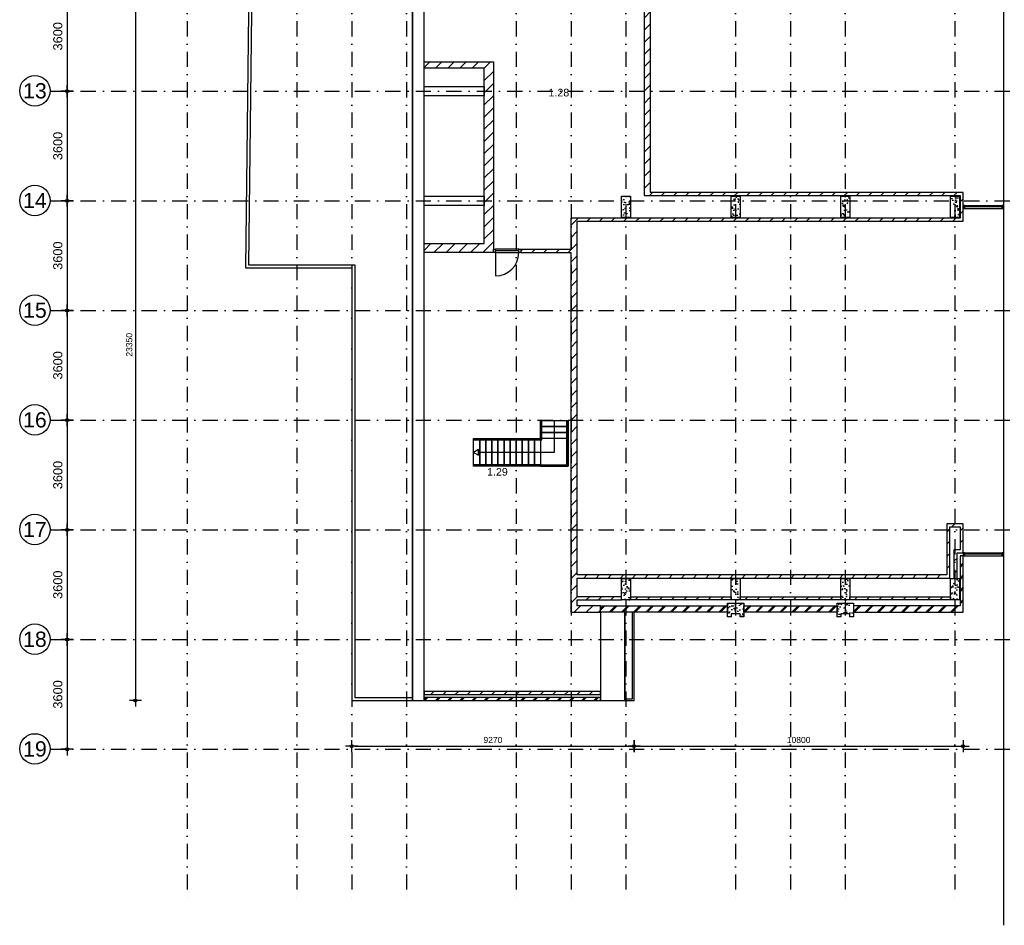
# Model space of a CAD drawing. Header units: millimetres. Extents: x -5500 to 79887, y -71178 to 5500.
# Tile 1 of 16: x -5500 to 26822, y -71178 to -41455. Entities that reach past the tile are written whole.
import ezdxf
from ezdxf.enums import TextEntityAlignment as Align

# ---------------------------------------------------------------- set-up
doc = ezdxf.new("R2010")
doc.units = ezdxf.units.MM
doc.header["$LTSCALE"] = 100
doc.linetypes.add('DASHEDX2', pattern=[38.1, 25.4, -12.7])
doc.linetypes.add('p_stramien$0$DASHDOT', pattern=[1, 0.5, -0.25, 0, -0.25])
for name, color, linetype in [('A--A21--_BUITENWAND', 9, 'Continuous'), ('A--A22--_BINNENWAND', 9, 'Continuous'), ('A--L21--_BUITENWAND', 4, 'Continuous'), ('A--L24--_TRAPPEN', 1, 'Continuous'), ('A--L27--_DAKEN', 7, 'Continuous'), ('A--L28--_KONSTRUKTIES', 4, 'Continuous'), ('A--L31--_BUITENKOZIJN', 4, 'Continuous'), ('A--L32--_BINNENKOZIJN', 4, 'Continuous'), ('A--L45--_PLAFONDAFW', 9, 'Continuous'), ('A--M$1A_MAATVOERING', 1, 'Continuous'), ('A--T$1A_0_25MM', 4, 'Continuous'), ('p_stramien$0$A--L$7A-_STRAMIEN', 250, 'p_stramien$0$DASHDOT'), ('p_stramien$0$A--M$1A_MAATVOERING', 1, 'Continuous'), ('p_stramien$0$A--T$1A_0_50MM', 3, 'Continuous')]:
    doc.layers.add(name, color=color, linetype=linetype)
doc.styles.add('p_stramien$0$TEXT-0_30', font='arial.ttf', dxfattribs={"height": 300})
doc.styles.add('p_stramien$0$TEXT-0_50', font='arial.ttf', dxfattribs={"height": 500})
doc.styles.add('TEXT-0_20', font='arial.ttf', dxfattribs={"height": 200})
doc.styles.add('TEXT-0_25', font='arial.ttf', dxfattribs={"height": 250})
doc.dimstyles.new('DIM-2', dxfattribs={"dimscale": 100, "dimtxt": 2, "dimasz": 1, "dimexe": 0, "dimexo": 0, "dimgap": 0, "dimtad": 0, "dimdec": 0, "dimzin": 0, "dimdsep": 46, "dimtxsty": 'TEXT-0_20', "dimblk1": 'MAATPUNT', "dimblk2": 'MAATPUNT', "dimsah": 1, "dimcen": 0, "dimse1": 1, "dimse2": 1, "dimclrd": 9, "dimclre": 1, "dimclrt": 2, "dimazin": 0, "dimtfac": 0.75, "dimtdec": 0, "dimtix": 1, "dimtmove": 2, "dimatfit": 3, "dimfxl": 0, "dimtvp": 1, "dimtolj": 1, "dimtzin": 0, "dimarcsym": 0})
doc.dimstyles.new('p_stramien$0$DIM-3', dxfattribs={"dimscale": 100, "dimtxt": 3, "dimasz": 1, "dimexe": 0, "dimexo": 0, "dimgap": 0, "dimtad": 0, "dimdec": 0, "dimzin": 0, "dimdsep": 46, "dimtxsty": 'p_stramien$0$TEXT-0_30', "dimblk1": 'p_stramien$0$MAATPUNT', "dimblk2": 'p_stramien$0$MAATPUNT', "dimsah": 1, "dimcen": 0, "dimse1": 1, "dimse2": 1, "dimclrd": 9, "dimclre": 1, "dimclrt": 3, "dimazin": 0, "dimtfac": 0.75, "dimtdec": 0, "dimtix": 1, "dimtmove": 2, "dimatfit": 3, "dimfxl": 0, "dimtvp": 1, "dimtolj": 1, "dimtzin": 0, "dimarcsym": 0})
pattern_1 = [(45, (0, 50), (-200.0001, 200.0001), []), (45, (50, 50), (-200.0001, 200.0001), [])]
pattern_2 = [(45, (0, 0), (-200.0001, 200.0001), [])]

# ---------------------------------------------------------------- blocks, each defined once
blk = doc.blocks.new('bi_koz_900')
at = {"layer": 'A--L32--_BINNENKOZIJN', "color": 1}
for points in [[(57, -67), (-57, -67), (-57, 0), (57, 0)], [(0, -67), (-57, -67), (-57, -833), (0, -833)], [(57, -900), (-57, -900), (-57, -833), (57, -833)]]:
    blk.add_lwpolyline(points, close=True, dxfattribs=at)
at = {"layer": 'A--L32--_BINNENKOZIJN', "color": 9}
blk.add_lwpolyline([(-57, -67), (-823, -67)], dxfattribs=at)
blk.add_lwpolyline([(57, -67), (-57, -67), (-57, -833), (57, -833)], close=True, dxfattribs=at)
blk.add_arc((-57, -67), 766, 180, 270, dxfattribs=at)
blk = doc.blocks.new('trap02')
at = {"layer": 'A--L24--_TRAPPEN'}
for points in [[(0, 1500), (0, 0), (-3100, 0), (-3100, 900), (-900, 900), (-900, 1500), (0, 1500)], [(-1691, 40), (-40, 40), (-40, 1500)], [(-1500, 860), (-860, 860), (-860, 1500)]]:
    blk.add_lwpolyline(points, dxfattribs=at)
at = {"layer": 'A--L24--_TRAPPEN', "color": 9}
blk.add_lwpolyline([(-450, 1500), (-450, 450), (-2940, 450)], dxfattribs=at)
at = {"layer": 'A--L24--_TRAPPEN'}
for points in [[(-860, 1500), (-40, 1500), (-40, 1300), (-860, 1300)], [(-860, 1300), (-40, 1300), (-40, 1100), (-860, 1100)], [(-860, 1100), (-40, 1100), (-40, 900), (-860, 900)], [(-2900, 860), (-2900, 40), (-3100, 40), (-3100, 860)], [(-2700, 860), (-2700, 40), (-2900, 40), (-2900, 860)], [(-2500, 860), (-2500, 40), (-2700, 40), (-2700, 860)], [(-2300, 860), (-2300, 40), (-2500, 40), (-2500, 860)], [(-2100, 860), (-2100, 40), (-2300, 40), (-2300, 860)], [(-1900, 860), (-1900, 40), (-2100, 40), (-2100, 860)], [(-1700, 860), (-1700, 40), (-1900, 40), (-1900, 860)], [(-1500, 860), (-1500, 40), (-1700, 40), (-1700, 860)], [(-1300, 860), (-1300, 40), (-1500, 40), (-1500, 860)], [(-1100, 860), (-1100, 40), (-1300, 40), (-1300, 860)], [(-900, 860), (-900, 40), (-1100, 40), (-1100, 860)], [(0, 0), (0, 900), (-900, 900), (-900, 0)]]:
    blk.add_lwpolyline(points, close=True, dxfattribs=at)
at = {"layer": 'A--L24--_TRAPPEN', "color": 9}
blk.add_lwpolyline([(-2940, 542), (-3100, 450), (-2940, 358)], close=True, dxfattribs=at)
blk = doc.blocks.new('p_stramien$0$stramien')
at = {"layer": 'p_stramien$0$A--M$1A_MAATVOERING', "color": 1}
blk.add_circle((0, 0), 500, dxfattribs=at)
at = {"layer": 'p_stramien$0$A--T$1A_0_50MM', "style": 'p_stramien$0$TEXT-0_50'}
blk.add_attdef('AS', text='', height=500, dxfattribs=at).set_placement((0, 0), align=Align.MIDDLE_CENTER)
blk = doc.blocks.new('p_stramien$0$MAATPUNT')
at = {"color": 9, "linetype": 'Continuous'}
for p, q in [((-2, 0), (2, 0)), ((0, 2), (0, -2))]:
    blk.add_line(p, q, dxfattribs=at)
at = {"color": 1, "linetype": 'Continuous'}
blk.add_circle((0, 0), 0.5, dxfattribs=at)
blk = doc.blocks.new('*D314')
at = {"layer": 'p_stramien$0$A--M$1A_MAATVOERING', "color": 9, "lineweight": -2}
blk.add_line((-3941, -40300), (-3941, -43700), dxfattribs=at)
at = {"layer": 'p_stramien$0$A--M$1A_MAATVOERING', "color": 9, "lineweight": -2, "xscale": 100, "yscale": 100, "zscale": 100}
for p, rotation in [((-3941, -40200), 90), ((-3941, -43800), 270)]:
    blk.add_blockref('p_stramien$0$MAATPUNT', p, dxfattribs=dict(at, rotation=rotation))
at = {"layer": 'p_stramien$0$A--M$1A_MAATVOERING', "color": 3, "insert": (-4247, -42000), "char_height": 300, "attachment_point": 5, "rotation": 90, "style": 'p_stramien$0$TEXT-0_30'}
blk.add_mtext('\\A1;3600', dxfattribs=at)
blk = doc.blocks.new('*D313')
at = {"layer": 'p_stramien$0$A--M$1A_MAATVOERING', "color": 9, "lineweight": -2}
blk.add_line((-3941, -43900), (-3941, -47300), dxfattribs=at)
at = {"layer": 'p_stramien$0$A--M$1A_MAATVOERING', "color": 9, "lineweight": -2, "xscale": 100, "yscale": 100, "zscale": 100}
for p, rotation in [((-3941, -43800), 90), ((-3941, -47400), 270)]:
    blk.add_blockref('p_stramien$0$MAATPUNT', p, dxfattribs=dict(at, rotation=rotation))
at = {"layer": 'p_stramien$0$A--M$1A_MAATVOERING', "color": 3, "insert": (-4247, -45600), "char_height": 300, "attachment_point": 5, "rotation": 90, "style": 'p_stramien$0$TEXT-0_30'}
blk.add_mtext('\\A1;3600', dxfattribs=at)
blk = doc.blocks.new('*D312')
at = {"layer": 'p_stramien$0$A--M$1A_MAATVOERING', "color": 9, "lineweight": -2}
blk.add_line((-3941, -47500), (-3941, -50900), dxfattribs=at)
at = {"layer": 'p_stramien$0$A--M$1A_MAATVOERING', "color": 9, "lineweight": -2, "xscale": 100, "yscale": 100, "zscale": 100}
for p, rotation in [((-3941, -47400), 90), ((-3941, -51000), 270)]:
    blk.add_blockref('p_stramien$0$MAATPUNT', p, dxfattribs=dict(at, rotation=rotation))
at = {"layer": 'p_stramien$0$A--M$1A_MAATVOERING', "color": 3, "insert": (-4247, -49200), "char_height": 300, "attachment_point": 5, "rotation": 90, "style": 'p_stramien$0$TEXT-0_30'}
blk.add_mtext('\\A1;3600', dxfattribs=at)
blk = doc.blocks.new('*D311')
at = {"layer": 'p_stramien$0$A--M$1A_MAATVOERING', "color": 9, "lineweight": -2}
blk.add_line((-3941, -51100), (-3941, -54500), dxfattribs=at)
at = {"layer": 'p_stramien$0$A--M$1A_MAATVOERING', "color": 9, "lineweight": -2, "xscale": 100, "yscale": 100, "zscale": 100}
for p, rotation in [((-3941, -51000), 90), ((-3941, -54600), 270)]:
    blk.add_blockref('p_stramien$0$MAATPUNT', p, dxfattribs=dict(at, rotation=rotation))
at = {"layer": 'p_stramien$0$A--M$1A_MAATVOERING', "color": 3, "insert": (-4247, -52800), "char_height": 300, "attachment_point": 5, "rotation": 90, "style": 'p_stramien$0$TEXT-0_30'}
blk.add_mtext('\\A1;3600', dxfattribs=at)
blk = doc.blocks.new('*D310')
at = {"layer": 'p_stramien$0$A--M$1A_MAATVOERING', "color": 9, "lineweight": -2}
blk.add_line((-3941, -54700), (-3941, -58100), dxfattribs=at)
at = {"layer": 'p_stramien$0$A--M$1A_MAATVOERING', "color": 9, "lineweight": -2, "xscale": 100, "yscale": 100, "zscale": 100}
for p, rotation in [((-3941, -54600), 90), ((-3941, -58200), 270)]:
    blk.add_blockref('p_stramien$0$MAATPUNT', p, dxfattribs=dict(at, rotation=rotation))
at = {"layer": 'p_stramien$0$A--M$1A_MAATVOERING', "color": 3, "insert": (-4247, -56400), "char_height": 300, "attachment_point": 5, "rotation": 90, "style": 'p_stramien$0$TEXT-0_30'}
blk.add_mtext('\\A1;3600', dxfattribs=at)
blk = doc.blocks.new('*D309')
at = {"layer": 'p_stramien$0$A--M$1A_MAATVOERING', "color": 9, "lineweight": -2}
blk.add_line((-3941, -58300), (-3941, -61700), dxfattribs=at)
at = {"layer": 'p_stramien$0$A--M$1A_MAATVOERING', "color": 9, "lineweight": -2, "xscale": 100, "yscale": 100, "zscale": 100}
for p, rotation in [((-3941, -58200), 90), ((-3941, -61800), 270)]:
    blk.add_blockref('p_stramien$0$MAATPUNT', p, dxfattribs=dict(at, rotation=rotation))
at = {"layer": 'p_stramien$0$A--M$1A_MAATVOERING', "color": 3, "insert": (-4247, -60000), "char_height": 300, "attachment_point": 5, "rotation": 90, "style": 'p_stramien$0$TEXT-0_30'}
blk.add_mtext('\\A1;3600', dxfattribs=at)
blk = doc.blocks.new('*D308')
at = {"layer": 'p_stramien$0$A--M$1A_MAATVOERING', "color": 9, "lineweight": -2}
blk.add_line((-3941, -61900), (-3941, -65300), dxfattribs=at)
at = {"layer": 'p_stramien$0$A--M$1A_MAATVOERING', "color": 9, "lineweight": -2, "xscale": 100, "yscale": 100, "zscale": 100}
for p, rotation in [((-3941, -61800), 90), ((-3941, -65400), 270)]:
    blk.add_blockref('p_stramien$0$MAATPUNT', p, dxfattribs=dict(at, rotation=rotation))
at = {"layer": 'p_stramien$0$A--M$1A_MAATVOERING', "color": 3, "insert": (-4247, -63600), "char_height": 300, "attachment_point": 5, "rotation": 90, "style": 'p_stramien$0$TEXT-0_30'}
blk.add_mtext('\\A1;3600', dxfattribs=at)
blk = doc.blocks.new('MAATPUNT')
at = {"color": 9, "linetype": 'Continuous'}
for p, q in [((-2, 0), (2, 0)), ((0, 2), (0, -2))]:
    blk.add_line(p, q, dxfattribs=at)
at = {"color": 1, "linetype": 'Continuous'}
blk.add_circle((0, 0), 0.5, dxfattribs=at)
blk = doc.blocks.new('*D185')
at = {"layer": 'A--M$1A_MAATVOERING', "color": 9, "lineweight": -2}
blk.add_line((-1700, -40550), (-1700, -63700), dxfattribs=at)
at = {"layer": 'A--M$1A_MAATVOERING', "color": 9, "lineweight": -2, "xscale": 100, "yscale": 100, "zscale": 100}
for p, rotation in [((-1700, -40450), 90), ((-1700, -63800), 270)]:
    blk.add_blockref('MAATPUNT', p, dxfattribs=dict(at, rotation=rotation))
at = {"layer": 'A--M$1A_MAATVOERING', "color": 2, "insert": (-1904.2, -52125), "char_height": 200, "attachment_point": 5, "rotation": 90, "style": 'TEXT-0_20'}
blk.add_mtext('\\A1;23350', dxfattribs=at)
blk = doc.blocks.new('*D190')
at = {"layer": 'A--M$1A_MAATVOERING', "color": 9, "lineweight": -2}
blk.add_line((5500, -65300), (14570, -65300), dxfattribs=at)
at = {"layer": 'A--M$1A_MAATVOERING', "color": 9, "lineweight": -2, "xscale": 100, "yscale": 100, "zscale": 100, "rotation": 180}
blk.add_blockref('MAATPUNT', (5400, -65300), dxfattribs=at)
at = {"layer": 'A--M$1A_MAATVOERING', "color": 9, "lineweight": -2, "xscale": 100, "yscale": 100, "zscale": 100}
blk.add_blockref('MAATPUNT', (14670, -65300), dxfattribs=at)
at = {"layer": 'A--M$1A_MAATVOERING', "color": 2, "insert": (10035, -65095.8), "char_height": 200, "attachment_point": 5, "style": 'TEXT-0_20'}
blk.add_mtext('\\A1;9270', dxfattribs=at)
blk = doc.blocks.new('*D191')
at = {"layer": 'A--M$1A_MAATVOERING', "color": 9, "lineweight": -2}
blk.add_line((14770, -65300), (25370, -65300), dxfattribs=at)
at = {"layer": 'A--M$1A_MAATVOERING', "color": 9, "lineweight": -2, "xscale": 100, "yscale": 100, "zscale": 100, "rotation": 180}
blk.add_blockref('MAATPUNT', (14670, -65300), dxfattribs=at)
at = {"layer": 'A--M$1A_MAATVOERING', "color": 9, "lineweight": -2, "xscale": 100, "yscale": 100, "zscale": 100}
blk.add_blockref('MAATPUNT', (25470, -65300), dxfattribs=at)
at = {"layer": 'A--M$1A_MAATVOERING', "color": 2, "insert": (20070, -65095.8), "char_height": 200, "attachment_point": 5, "style": 'TEXT-0_20'}
blk.add_mtext('\\A1;10800', dxfattribs=at)
blk = doc.blocks.new('p_stramien')
at = {"layer": 'p_stramien$0$A--L$7A-_STRAMIEN', "ltscale": 10}
for points in [[(0, 4500), (0, -70400)], [(3600, 4500), (3600, -70400)], [(5400, 4500), (5400, -70400)], [(7200, 4500), (7200, -70400)], [(10800, 4500), (10800, -70400)], [(12600, 4500), (12600, -70400)], [(14400, 4500), (14400, -70400)], [(18000, 4500), (18000, -70400)], [(19800, 4500), (19800, -70400)], [(21600, 4500), (21600, -70400)], [(25200, 4500), (25200, -70400)], [(-4500.1, -43800), (42100, -43800)], [(-4500.1, -47400), (42100, -47400)], [(-4500.1, -51000), (42100, -51000)], [(-4500.1, -54600), (42100, -54600)], [(-4500.1, -58200), (42100, -58200)], [(-4500.1, -61800), (42100, -61800)], [(-4500.1, -65400), (42100, -65400)]]:
    blk.add_lwpolyline(points, dxfattribs=at)
at = {"layer": 'p_stramien$0$A--L$7A-_STRAMIEN', "rotation": 360}
for p, values in [((-5000, -43788.1), {'AS': '13'}), ((-5000, -47388.1), {'AS': '14'}), ((-5000, -50988.1), {'AS': '15'}), ((-5000, -54588.1), {'AS': '16'}), ((-5000, -58188.1), {'AS': '17'}), ((-5000, -61788.1), {'AS': '18'}), ((-5000, -65388.1), {'AS': '19'})]:
    blk.add_blockref('p_stramien$0$stramien', p, dxfattribs=at).add_auto_attribs(values)
at = {"layer": 'p_stramien$0$A--M$1A_MAATVOERING'}
for base, p1, p2, picture, middle in [((-3940.8, -43800), (0, -40200), (0, -43800), '*D314', (-4247.1, -42000)), ((-3940.8, -47400), (0, -43800), (0, -47400), '*D313', (-4247.1, -45600)), ((-3940.8, -51000), (0, -47400), (0, -51000), '*D312', (-4247.1, -49200)), ((-3940.8, -54600), (0, -51000), (0, -54600), '*D311', (-4247.1, -52800)), ((-3940.8, -58200), (0, -54600), (0, -58200), '*D310', (-4247.1, -56400)), ((-3940.8, -61800), (0, -58200), (0, -61800), '*D309', (-4247.1, -60000)), ((-3940.8, -65400), (0, -61800), (0, -65400), '*D308', (-4247.1, -63600))]:
    dim = blk.add_linear_dim(base=base, p1=p1, p2=p2, angle=90, dimstyle='p_stramien$0$DIM-3', dxfattribs=at)
    dim.commit()
    dim.dimension.update_dxf_attribs({"geometry": picture, "text_midpoint": middle})

msp = doc.modelspace()

# ---------------------------------------------------------------- hatches: boundary and pattern name
at = {"layer": 'A--A21--_BUITENWAND'}
h = msp.add_hatch(dxfattribs=at)
h.set_pattern_fill('BAKSTEEN', color=256, scale=100, style=0)
h.set_pattern_definition(pattern_1)
h.paths.add_polyline_path([(21870, -60690), (21870, -60900), (25470, -60900), (25470, -59050), (25370, -59050), (25370, -60690)])
h = msp.add_hatch(dxfattribs=at)
h.set_pattern_fill('BAKSTEEN', color=256, scale=100, style=0)
h.set_pattern_definition(pattern_1)
h.paths.add_polyline_path([(13570, -60900), (17730, -60900), (17730, -60691), (13570, -60691)])
h = msp.add_hatch(dxfattribs=at)
h.set_pattern_fill('BAKSTEEN', color=256, scale=100, style=0)
h.set_pattern_definition(pattern_1)
h.paths.add_polyline_path([(18270, -60900), (21330, -60900), (21330, -60691), (18270, -60691)])
h = msp.add_hatch(dxfattribs=at)
h.set_pattern_fill('BAKSTEEN', color=256, scale=100, style=0)
h.set_pattern_definition(pattern_1)
h.paths.add_polyline_path([(7775, -63800), (13570, -63800), (13570, -63700), (7775, -63700)])
at = {"layer": 'A--A22--_BINNENWAND'}
h = msp.add_hatch(dxfattribs=at)
h.set_pattern_fill('KALKZANDSTEEN', color=256, scale=100, style=0)
h.set_pattern_definition(pattern_2)
h.paths.add_polyline_path([(12590, -49093), (12590, -51150), (12590, -51730), (12590, -54450), (12590, -54750), (12590, -60900), (13570, -60900), (13570, -60691), (12800, -60691), (12800, -60500), (14250, -60500), (14250, -60400), (12800, -60400), (12800, -59780), (24930, -59780), (25030, -59780), (25030, -58100), (25370, -58100), (25370, -58850), (25170, -58850), (25170, -59800), (25270, -59800), (25270, -58950), (25370, -58950), (25470, -58950), (25470, -58000), (24930, -58000), (24930, -59680), (12800, -59680), (12800, -48070), (25470, -48070), (25470, -47970), (25470, -47230), (25470, -47130), (15210, -47130), (15210, -36870), (25370, -36870), (25470, -36870), (25470, -35950), (25370, -35950), (25370, -36770), (12000, -36770), (12000, -36870), (15000, -36870), (15000, -47130), (15000, -47230), (25370, -47230), (25370, -47970), (12590, -47970), (12590, -48070), (12590, -48993), (10950, -48993), (10950, -49093)])
h = msp.add_hatch(dxfattribs=at)
h.set_pattern_fill('KALKZANDSTEEN', color=256, scale=100, style=0)
h.set_pattern_definition(pattern_2)
h.paths.add_polyline_path([(10040, -42840), (7775, -42840), (7775, -43050), (9750, -43050), (9750, -48800), (7775, -48800), (7775, -49100), (10050, -49100), (10050, -42840)])
h = msp.add_hatch(dxfattribs=at)
h.set_pattern_fill('CONCRETE2', color=256, scale=25, style=0)
h.paths.add_polyline_path([(14250, -47950), (14550, -47950), (14550, -47250), (14250, -47250)])
h = msp.add_hatch(dxfattribs=at)
h.set_pattern_fill('CONCRETE2', color=256, scale=25, style=0)
h.paths.add_polyline_path([(17850, -47950), (18150, -47950), (18150, -47250), (17850, -47250)])
h = msp.add_hatch(dxfattribs=at)
h.set_pattern_fill('CONCRETE2', color=256, scale=25, style=0)
h.paths.add_polyline_path([(21450, -47950), (21750, -47950), (21750, -47250), (21450, -47250)])
h = msp.add_hatch(dxfattribs=at)
h.set_pattern_fill('CONCRETE2', color=256, scale=25, style=0)
h.paths.add_polyline_path([(25050, -47950), (25350, -47950), (25350, -47250), (25050, -47250)])
h = msp.add_hatch(dxfattribs=at)
h.set_pattern_fill('CONCRETE2', color=256, scale=25, style=0)
h.paths.add_polyline_path([(14250, -59800), (14250, -60500), (14550, -60500), (14550, -59800)])
h = msp.add_hatch(dxfattribs=at)
h.set_pattern_fill('CONCRETE2', color=256, scale=25, style=0)
h.paths.add_polyline_path([(17850, -59800), (17850, -60500), (18150, -60500), (18150, -59800)])
h = msp.add_hatch(dxfattribs=at)
h.set_pattern_fill('CONCRETE2', color=256, scale=25, style=0)
h.paths.add_polyline_path([(21450, -59800), (21450, -60500), (21750, -60500), (21750, -59800)])
h = msp.add_hatch(dxfattribs=at)
h.set_pattern_fill('CONCRETE2', color=256, scale=25, style=0)
h.paths.add_polyline_path([(25050, -59800), (25050, -60500), (25350, -60500), (25350, -59800)])
h = msp.add_hatch(dxfattribs=at)
h.set_pattern_fill('KALKZANDSTEEN', color=256, scale=100, style=0)
h.set_pattern_definition(pattern_2)
h.paths.add_polyline_path([(17850, -60400), (14550, -60400), (14550, -60500), (17850, -60500)])
h = msp.add_hatch(dxfattribs=at)
h.set_pattern_fill('KALKZANDSTEEN', color=256, scale=100, style=0)
h.set_pattern_definition(pattern_2)
h.paths.add_polyline_path([(21450, -60400), (18150, -60400), (18150, -60500), (21450, -60500)])
h = msp.add_hatch(dxfattribs=at)
h.set_pattern_fill('KALKZANDSTEEN', color=256, scale=100, style=0)
h.set_pattern_definition(pattern_2)
h.paths.add_polyline_path([(25050, -60400), (21750, -60400), (21750, -60500), (25050, -60500)])
h = msp.add_hatch(dxfattribs=at)
h.set_pattern_fill('CONCRETE2', color=256, scale=25, style=0)
h.paths.add_polyline_path([(17730, -61050), (17850, -61050), (17850, -60950), (18150, -60950), (18150, -61050), (18270, -61050), (18270, -60600), (17730, -60600)])
h = msp.add_hatch(dxfattribs=at)
h.set_pattern_fill('CONCRETE2', color=256, scale=25, style=0)
h.paths.add_polyline_path([(21330, -61050), (21450, -61050), (21450, -60950), (21750, -60950), (21750, -61050), (21870, -61050), (21870, -60600), (21330, -60600)])
h = msp.add_hatch(dxfattribs=at)
h.set_pattern_fill('KALKZANDSTEEN', color=256, scale=100, style=0)
h.set_pattern_definition(pattern_2)
h.paths.add_polyline_path([(7775, -63600), (13570, -63600), (13570, -63500), (7775, -63500)])

# ---------------------------------------------------------------- linework, layer by layer
at = {"layer": 'A--L21--_BUITENWAND', "color": 2}
for points in [[(15000, -36870), (15000, -47130), (15000, -47230), (25370, -47230), (25370, -47970), (12590, -47970), (12590, -48070), (12590, -48993), (10950, -48993), (10950, -49093), (12590, -49093)], [(12590, -49093), (12590, -51150), (12590, -51150), (12590, -51730), (12590, -54450), (12590, -54450), (12590, -54750), (12590, -54750), (12590, -60900), (13570, -60900), (13570, -60691), (12800, -60691), (12800, -60500), (14250, -60500), (14250, -60400), (12800, -60400), (12800, -59780), (24930, -59780), (24930, -59780), (25030, -59780), (25030, -58100), (25370, -58100), (25370, -58850), (25170, -58850), (25170, -59800), (25270, -59800), (25270, -58950), (25370, -58950), (25470, -58950), (25470, -58950), (25470, -58000), (24930, -58000), (24930, -59680), (12800, -59680), (12800, -48070), (25470, -48070), (25470, -47970), (25470, -47230), (25470, -47130), (15210, -47130), (15210, -36870)]]:
    msp.add_lwpolyline(points, dxfattribs=at)
for points in [[(7775, -42840), (10040, -42840), (10050, -42840), (10050, -49100), (7775, -49100), (7775, -48800), (9750, -48800), (9750, -43050), (7775, -43050)], [(21870, -60690), (21870, -60900), (25470, -60900), (25470, -59050), (25370, -59050), (25370, -60690)], [(14550, -60400), (17850, -60400), (17850, -60500), (14550, -60500)], [(18150, -60400), (21450, -60400), (21450, -60500), (18150, -60500)], [(21750, -60400), (25050, -60400), (25050, -60500), (21750, -60500)], [(17730, -60900), (13570, -60900), (13570, -60691), (17730, -60691)], [(21330, -60900), (18270, -60900), (18270, -60691), (21330, -60691)], [(7775, -63600), (13570, -63600), (13570, -63500), (7775, -63500)], [(7775, -63800), (13570, -63800), (13570, -63700), (7775, -63700)]]:
    msp.add_lwpolyline(points, close=True, dxfattribs=at)
at = {"layer": 'A--L27--_DAKEN'}
for points in [[(5400, -31900), (2125, -31900), (1913.2, -49600), (5400, -49600), (5400, -63800), (7400, -63800), (7400, -43050), (7400, -40450), (5400, -40450), (5400, -32000), (5400, -31900)], [(28754.5, -32650), (26800, -32650), (26800, -71177.6)]]:
    msp.add_lwpolyline(points, dxfattribs=at)
for points in [[(5400, -32000), (2223.8, -32000), (2014.4, -49500), (5500, -49500), (5500, -63700), (7400, -63700), (7400, -43050), (7400, -40450), (5400, -40450)], [(7400, -63800), (7775, -63800), (7775, -40450), (7400, -40450)], [(13570, -63800), (14370, -63800), (14370, -60900), (13570, -60900)], [(14670, -60900), (14370, -60900), (14370, -63800), (14670, -63800)], [(14620, -60900), (14370, -60900), (14370, -63750), (14620, -63750)]]:
    msp.add_lwpolyline(points, close=True, dxfattribs=at)
at = {"layer": 'A--L28--_KONSTRUKTIES', "color": 9}
for points in [[(7775, -43650), (9750, -43650), (9750, -43950), (7775, -43950)], [(7775, -47250), (9750, -47250), (9750, -47550), (7775, -47550)]]:
    msp.add_lwpolyline(points, close=True, dxfattribs=at)
at = {"layer": 'A--L28--_KONSTRUKTIES', "color": 3}
for points in [[(14550, -47950), (14250, -47950), (14250, -47250), (14550, -47250)], [(18150, -47950), (17850, -47950), (17850, -47250), (18150, -47250)], [(21750, -47950), (21450, -47950), (21450, -47250), (21750, -47250)], [(25350, -47950), (25050, -47950), (25050, -47250), (25350, -47250)], [(14250, -60500), (14250, -59800), (14550, -59800), (14550, -60500)], [(17850, -60500), (17850, -59800), (18150, -59800), (18150, -60500)], [(21450, -60500), (21450, -59800), (21750, -59800), (21750, -60500)], [(25050, -60500), (25050, -59800), (25350, -59800), (25350, -60500)], [(17850, -61050), (17730, -61050), (17730, -60600), (18270, -60600), (18270, -61050), (18150, -61050), (18150, -60950), (17850, -60950)], [(21450, -61050), (21330, -61050), (21330, -60600), (21870, -60600), (21870, -61050), (21750, -61050), (21750, -60950), (21450, -60950)]]:
    msp.add_lwpolyline(points, close=True, dxfattribs=at)
at = {"layer": 'A--L31--_BUITENKOZIJN', "color": 1}
for points in [[(25520, -47550), (25470, -47550), (25470, -47650), (25520, -47650)], [(26800, -47550), (26750, -47550), (26750, -47650), (26800, -47650)], [(25520, -58950), (25470, -58950), (25470, -59050), (25520, -59050)], [(26800, -58950), (26750, -58950), (26750, -59050), (26800, -59050)]]:
    msp.add_lwpolyline(points, close=True, dxfattribs=at)
at = {"layer": 'A--L31--_BUITENKOZIJN', "color": 9}
for points in [[(25520, -47550), (26750, -47550), (26750, -47600), (25520, -47600)], [(25520, -47650), (26750, -47650), (26750, -47600), (25520, -47600)], [(25520, -58950), (26750, -58950), (26750, -59000), (25520, -59000)], [(25520, -59050), (26750, -59050), (26750, -59000), (25520, -59000)]]:
    msp.add_lwpolyline(points, close=True, dxfattribs=at)
at = {"layer": 'A--L45--_PLAFONDAFW', "linetype": 'DASHEDX2', "ltscale": 0.1}
for points in [[(26800, -36772.4), (26800, -47227.6)], [(26800, -59700), (26800, -70177.6)]]:
    msp.add_lwpolyline(points, dxfattribs=at)

# ---------------------------------------------------------------- block references
msp.add_blockref('p_stramien', (0, 0))
at = {"color": 3, "rotation": 89.99999999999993}
msp.add_blockref('bi_koz_900', (10050, -49043), dxfattribs=at)
at = {"layer": 'A--L24--_TRAPPEN'}
msp.add_blockref('trap02', (12500, -56105), dxfattribs=at)

# ---------------------------------------------------------------- texts
at = {"layer": 'A--T$1A_0_25MM', "char_height": 100, "width": 708.694, "attachment_point": 5, "style": 'TEXT-0_25'}
for s, insert in [('\\H2.5x;1.28', (12200, -43850)), ('\\H2.5x;1.29', (10182.5, -56296.5))]:
    msp.add_mtext(s, dxfattribs=dict(at, insert=insert))

# ---------------------------------------------------------------- dimensions: what is measured, and where the dimension line sits
at = {"layer": 'A--M$1A_MAATVOERING'}
dim = msp.add_linear_dim(base=(-1700, -63800), p1=(5400, -40450), p2=(7400, -63800), angle=90, dimstyle='DIM-2', dxfattribs=at)
dim.commit()
dim.dimension.update_dxf_attribs({"geometry": '*D185', "text_midpoint": (-1904.2, -52125)})
for base, p1, p2, picture, middle in [((25470, -65300), (14670, -63800), (25470, -60906.1), '*D191', (20070, -65095.8)), ((14670, -65300), (5400, -63800), (14670, -63800), '*D190', (10035, -65095.8))]:
    dim = msp.add_linear_dim(base=base, p1=p1, p2=p2, dimstyle='DIM-2', dxfattribs=at)
    dim.commit()
    dim.dimension.update_dxf_attribs({"geometry": picture, "text_midpoint": middle})

doc.saveas('drawing.dxf')
